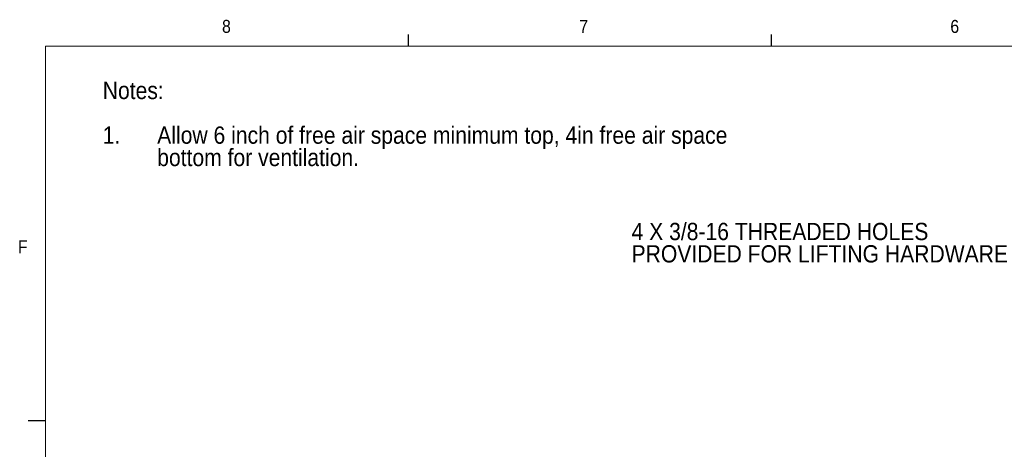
# Model space of a CAD drawing. Header units: inches. Extents: x 1 to 109, y 1 to 85.
# Tile 4 of 68: x 2 to 37, y 69 to 84. Entities that reach past the tile are written whole.
import ezdxf

# ---------------------------------------------------------------- set-up
doc = ezdxf.new("R2010")
doc.units = ezdxf.units.IN
doc.header["$MEASUREMENT"] = 0
doc.layers.add('FORMAT', color=7, linetype='Continuous')
doc.styles.add('SLDTEXTSTYLE0', font='GOTHIC.TTF', dxfattribs={"width": 0.913})

# ---------------------------------------------------------------- blocks, each defined once
blk = doc.blocks.new('SW_NOTE_0')
at = {"color": 0, "linetype": 'Continuous', "lineweight": 0, "ltscale": 5, "char_height": 0.625, "attachment_point": 1, "style": 'SLDTEXTSTYLE0'}
for s, insert in [('Notes:', (0, 0.798)), ('1.', (0, -0.818)), ('Allow 6 inch of free air space minimum top, 4in free air space ', (1.969, -0.818)), ('bottom for ventilation.', (1.969, -1.626))]:
    blk.add_mtext(s, dxfattribs=dict(at, insert=insert))
blk = doc.blocks.new('SW_NOTE_9')
at = {"color": 0, "linetype": 'Continuous', "lineweight": 0, "ltscale": 5, "char_height": 0.625, "attachment_point": 1, "style": 'SLDTEXTSTYLE0'}
for s, insert in [('4 X 3/8-16 THREADED HOLES', (-14.38, 1.676)), ('PROVIDED FOR LIFTING HARDWARE', (-14.38, 0.868))]:
    blk.add_mtext(s, dxfattribs=dict(at, insert=insert))

msp = doc.modelspace()

# ---------------------------------------------------------------- linework, layer by layer
at = {"layer": 'FORMAT', "ltscale": 5}
for p, q in [((15.7394, 83.303), (15.7394, 83.727)), ((28.8644, 83.303), (28.8644, 83.727)), ((2.6144, 69.758), (1.9894, 69.758))]:
    msp.add_line(p, q, dxfattribs=at)
at = {"layer": 'FORMAT', "lineweight": 0, "ltscale": 5}
for q in [(107.6144, 83.303), (2.6144, 2.053)]:
    msp.add_line((2.6144, 83.303), q, dxfattribs=at)

# ---------------------------------------------------------------- block references
at = {"color": 7, "linetype": 'Continuous', "lineweight": 0, "ltscale": 5}
msp.add_blockref('SW_NOTE_0', (4.6881, 81.2194), dxfattribs=at)
at = {"color": 1, "linetype": 'Continuous', "lineweight": 0, "ltscale": 5}
msp.add_blockref('SW_NOTE_9', (38.1842, 75.2396), dxfattribs=at)

# ---------------------------------------------------------------- texts
at = {"layer": 'FORMAT', "color": 7, "ltscale": 5, "char_height": 0.4688, "attachment_point": 1, "style": 'SLDTEXTSTYLE0'}
for s, insert in [('8', (9.0006, 84.2579)), ('7', (21.9162, 84.2571)), ('6', (35.327, 84.2555)), ('F', (1.6212, 76.2825))]:
    msp.add_mtext(s, dxfattribs=dict(at, insert=insert))

doc.saveas('drawing.dxf')
